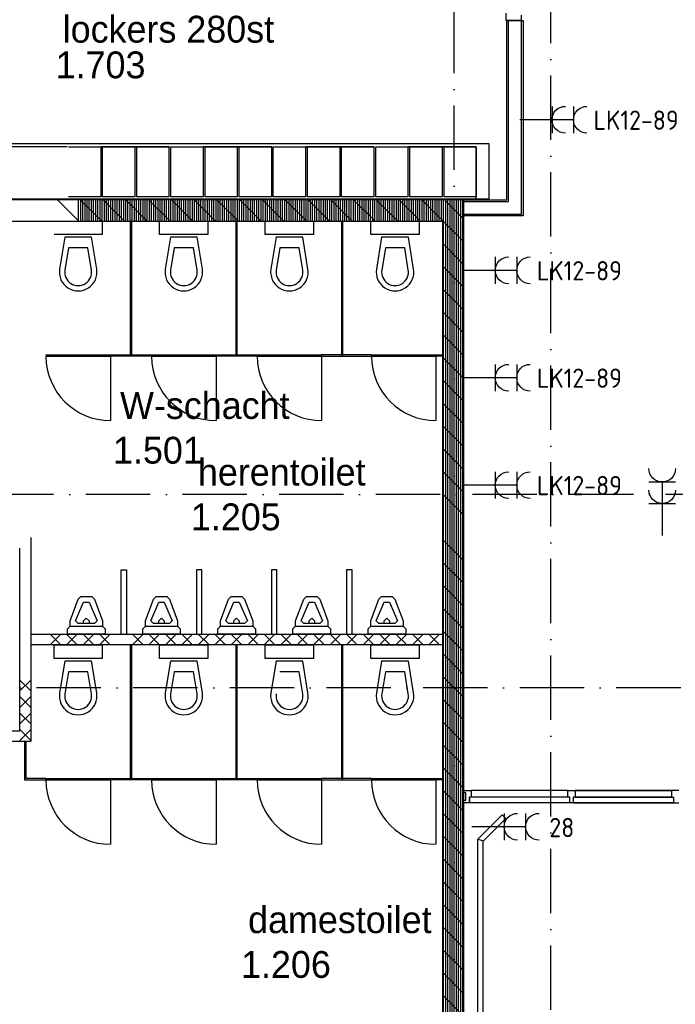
# Model space of a CAD drawing. Header units: millimetres. Extents: x 84333 to 241285, y -2244 to 84291.
# Tile 29 of 74: x 135869 to 141976, y 45829 to 54998. Entities that reach past the tile are written whole.
import ezdxf
from ezdxf.enums import TextEntityAlignment as Align

# ---------------------------------------------------------------- set-up
doc = ezdxf.new("R2010")
doc.units = ezdxf.units.MM
doc.header["$LTSCALE"] = 100
doc.linetypes.add('DASHDOT', pattern=[9, 6, -1.5, 0, -1.5])
doc.linetypes.add('HIDDEN', pattern=[9.525, 6.35, -3.175])
doc.layers.get('0').update_dxf_attribs({"linetype": 'CONTINUOUS'})
for name, color, linetype in [('AFDELING', 4, 'CONTINUOUS'), ('AL$1----_ALGEMEEN', 7, 'CONTINUOUS'), ('AL$7----_STRAMIEN', 1, 'DASHDOT'), ('AL22----_BINNENWAND', 7, 'CONTINUOUS'), ('AL22----_CAMPINGWANDJE', 1, 'CONTINUOUS'), ('AL28----_KONSTRUKTIE', 3, 'CONTINUOUS'), ('AL32----_BINNENKOZ', 7, 'CONTINUOUS'), ('AL32----_DRAAIRICHTING', 1, 'CONTINUOUS'), ('AL74----_INRSANITAIR', 7, 'CONTINUOUS'), ('ALXA1---_RASTER50', 12, 'CONTINUOUS'), ('ALXA7---_KALKZVUIL', 1, 'CONTINUOUS'), ('ALXAB---_PREFABBETON', 1, 'CONTINUOUS'), ('BOUW', 8, 'CONTINUOUS'), ('EB63103-_ATTRIB', 2, 'CONTINUOUS'), ('EL63103-_LICHT-WCD230V', 3, 'CONTINUOUS'), ('EL6441--_DATACOM', 3, 'CONTINUOUS'), ('FL82----', 7, 'CONTINUOUS')]:
    doc.layers.add(name, color=color, linetype=linetype)
doc.styles.add('1_8', font='ISO', dxfattribs={"height": 1.8})
doc.styles.add('BURO-025', font='BUROFONT.shx', dxfattribs={"height": 250})
doc.styles.add('NORATT', font='isocp.shx')
doc.styles.add('TECHNIC', font='technic_.ttf')

# ---------------------------------------------------------------- blocks, each defined once
blk = doc.blocks.new('ES3W2A')
for p, q in [((1.25, 2), (-1.25, 2)), ((0, 2), (0, -3)), ((1.25, 0), (-1.25, 0))]:
    blk.add_line(p, q)
for centre in [(0, 3.25), (0, 1.25)]:
    blk.add_arc(centre, 1.25, 180, 0)
at = {"style": '1_8'}
for tag, flags, p in [('VERMOGEN', 9, (-2.5, 5)), ('GROEP', 8, (0, 5)), ('SCHAK', 8, (2.5, 5)), ('GELIJK', 9, (5, 5)), ('KAST', 9, (7, 5)), ('TAL', 8, (2.5, 5))]:
    blk.add_attdef(tag, text='', height=1.8, rotation=90, dxfattribs=dict(at, flags=flags)).set_placement(p, align=Align.MIDDLE_CENTER)
at = {"style": '1_8', "width": 0.7, "flags": 8}
blk.add_attdef('DOEL', text='', height=1.8, rotation=90, dxfattribs=at).set_placement((-2.5, 5), align=Align.MIDDLE_LEFT)
at = {"style": '1_8', "flags": 9}
blk.add_attdef('M_CODE', text='', height=1.8, dxfattribs=at).set_placement((0, 0), align=Align.MIDDLE_CENTER)
blk = doc.blocks.new('A$C13e6995e')
at = {"layer": 'AL$1----_ALGEMEEN', "color": 8}
for p, q in [((55908.9, 56086.7), (50280.9, 56086.7)), ((51990.9, 56056.7), (52290.9, 56056.7)), ((52290.9, 56056.7), (52290.9, 55592.7)), ((52308.9, 55592.7), (52308.9, 56056.7)), ((52308.9, 56056.7), (52608.9, 56056.7)), ((52608.9, 56056.7), (52608.9, 55592.7)), ((52626.9, 55592.7), (52626.9, 56056.7)), ((52626.9, 56056.7), (52926.9, 56056.7)), ((52926.9, 56056.7), (52926.9, 55592.7)), ((52944.9, 55592.7), (52944.9, 56056.7)), ((52944.9, 56056.7), (53244.9, 56056.7)), ((53244.9, 56056.7), (53244.9, 55592.7)), ((53262.9, 55592.7), (53262.9, 56056.7)), ((53262.9, 56056.7), (53562.9, 56056.7)), ((53562.9, 56056.7), (53562.9, 55592.7)), ((53580.9, 55592.7), (53580.9, 56056.7)), ((53580.9, 56056.7), (53880.9, 56056.7)), ((53880.9, 56056.7), (53880.9, 55592.7)), ((53898.9, 55592.7), (53898.9, 56056.7)), ((53898.9, 56056.7), (54198.9, 56056.7)), ((54198.9, 56056.7), (54198.9, 55592.7)), ((54216.9, 55592.7), (54216.9, 56056.7)), ((54216.9, 56056.7), (54516.9, 56056.7)), ((54516.9, 56056.7), (54516.9, 55592.7)), ((54534.9, 55592.7), (54534.9, 56056.7)), ((54534.9, 56056.7), (54834.9, 56056.7)), ((54834.9, 56056.7), (54834.9, 55592.7)), ((54852.9, 55592.7), (54852.9, 56056.7)), ((54852.9, 56056.7), (55152.9, 56056.7)), ((55152.9, 56056.7), (55152.9, 55592.7)), ((55170.9, 55592.7), (55170.9, 56056.7)), ((55170.9, 56056.7), (55470.9, 56056.7)), ((55470.9, 56056.7), (55470.9, 55592.7)), ((55488.9, 55592.7), (55488.9, 56056.7)), ((55488.9, 56056.7), (55788.9, 56056.7)), ((55788.9, 56056.7), (55788.9, 55592.7)), ((55908.9, 55574.7), (55908.9, 56086.7)), ((50280.9, 55574.7), (55908.9, 55574.7)), ((52290.9, 55592.7), (51990.9, 55592.7)), ((52608.9, 55592.7), (52308.9, 55592.7)), ((52926.9, 55592.7), (52626.9, 55592.7)), ((53244.9, 55592.7), (52944.9, 55592.7)), ((53562.9, 55592.7), (53262.9, 55592.7)), ((53880.9, 55592.7), (53580.9, 55592.7)), ((54198.9, 55592.7), (53898.9, 55592.7)), ((54516.9, 55592.7), (54216.9, 55592.7)), ((54834.9, 55592.7), (54534.9, 55592.7)), ((55152.9, 55592.7), (54852.9, 55592.7)), ((55470.9, 55592.7), (55170.9, 55592.7)), ((55788.9, 55592.7), (55488.9, 55592.7))]:
    blk.add_line(p, q, dxfattribs=at)
at = {"layer": 'AL$1----_ALGEMEEN', "color": 8, "linetype": 'HIDDEN'}
for p, q in [((55788.9, 56056.7), (50400.9, 56056.7)), ((55788.9, 55574.7), (55788.9, 56056.7)), ((50400.9, 55574.7), (55788.9, 55574.7))]:
    blk.add_line(p, q, dxfattribs=at)
at = {"layer": 'AL$7----_STRAMIEN', "color": 1}
for p, q in [((56484.9, 40820), (56484.9, 79257.4)), ((152663.8, 52820), (49977.9, 52820)), ((152204.4, 51020), (4611.6, 51020))]:
    blk.add_line(p, q, dxfattribs=at)
blk.add_lwpolyline([(55584.9, 23439.7), (55584.9, 63920)], dxfattribs=at)
at = {"layer": 'AL22----_BINNENWAND', "color": 8}
for p, q in [((56074.9, 55565), (56074.9, 57234.7)), ((56074.9, 57234.7), (56224.9, 57234.7)), ((56224.9, 57234.7), (56224.9, 55415)), ((55674.9, 55565), (56074.9, 55565)), ((55674.9, 55415), (55674.9, 55565)), ((56224.9, 55415), (55674.9, 55415)), ((51638.9, 52419.7), (51638.9, 50519.5)), ((51538.9, 50619.5), (51538.9, 52319.7)), ((51638.9, 51519.5), (55474.9, 51519.5)), ((55474.9, 51519.5), (55474.9, 51419.5)), ((55474.9, 51419.5), (51638.9, 51419.5)), ((49524.9, 50619.5), (51538.9, 50619.5)), ((51638.9, 50519.5), (49524.9, 50519.5))]:
    blk.add_line(p, q, dxfattribs=at)
at = {"layer": 'AL22----_BINNENWAND', "color": 8, "linetype": 'Continuous'}
for p, q in [((56089.9, 55550), (56089.9, 57234.7)), ((56209.9, 55430), (56209.9, 57234.7)), ((55674.9, 55550), (56089.9, 55550)), ((55674.9, 55430), (56209.9, 55430))]:
    blk.add_line(p, q, dxfattribs=at)
at = {"layer": 'AL22----_CAMPINGWANDJE', "color": 8}
for p, q in [((52566.4, 55365), (52566.4, 54121.5)), ((52579.4, 55365), (52566.4, 55365)), ((52579.4, 54121.5), (52579.4, 55365)), ((53550.4, 55365), (53550.4, 54121.5)), ((53563.4, 55365), (53550.4, 55365)), ((53563.4, 54121.5), (53563.4, 55365)), ((54534.4, 55365), (54534.4, 54121.5)), ((54547.4, 55365), (54534.4, 55365)), ((54547.4, 54121.5), (54547.4, 55365)), ((52566.4, 54121.5), (52579.4, 54121.5)), ((53550.4, 54121.5), (53563.4, 54121.5)), ((54813.9, 54121.5), (54348.9, 54121.5)), ((54348.9, 54121.5), (54348.9, 54108.5)), ((54348.9, 54108.5), (54813.9, 54108.5)), ((54534.4, 54121.5), (54547.4, 54121.5)), ((54813.9, 54108.5), (54813.9, 54121.5)), ((55413.9, 54121.5), (55473.9, 54121.5)), ((55413.9, 54108.5), (55413.9, 54121.5)), ((55473.9, 54108.5), (55413.9, 54108.5)), ((55473.9, 54121.5), (55473.9, 54108.5)), ((52566.4, 51419.5), (52566.4, 50176)), ((52579.4, 51419.5), (52566.4, 51419.5)), ((52579.4, 50176), (52579.4, 51419.5)), ((53550.4, 51419.5), (53550.4, 50176)), ((53563.4, 51419.5), (53550.4, 51419.5)), ((53563.4, 50176), (53563.4, 51419.5)), ((54534.4, 51419.5), (54534.4, 50176)), ((54547.4, 51419.5), (54534.4, 51419.5)), ((54547.4, 50176), (54547.4, 51419.5)), ((51582.4, 50519.5), (51582.4, 50163)), ((51595.4, 50519.5), (51582.4, 50519.5)), ((51595.4, 50176), (51595.4, 50519.5)), ((51582.4, 50163), (51780.9, 50163)), ((51780.9, 50176), (51595.4, 50176)), ((51780.9, 50163), (51780.9, 50176)), ((52566.4, 50176), (52579.4, 50176)), ((53550.4, 50176), (53563.4, 50176)), ((54813.9, 50176), (54348.9, 50176)), ((54348.9, 50176), (54348.9, 50163)), ((54348.9, 50163), (54813.9, 50163)), ((54534.4, 50176), (54547.4, 50176)), ((54813.9, 50163), (54813.9, 50176)), ((55413.9, 50176), (55473.9, 50176)), ((55413.9, 50163), (55413.9, 50176)), ((55473.9, 50163), (55413.9, 50163)), ((55473.9, 50176), (55473.9, 50163))]:
    blk.add_line(p, q, dxfattribs=at)
at = {"layer": 'AL28----_KONSTRUKTIE', "color": 8, "linetype": 'Continuous'}
for p, q in [((55674.9, 55565), (49324.9, 55565)), ((55674.9, 45965), (55674.9, 55565)), ((49524.9, 55365), (55474.9, 55365)), ((55474.9, 55365), (55474.9, 46165))]:
    blk.add_line(p, q, dxfattribs=at)
at = {"layer": 'AL32----_BINNENKOZ', "color": 8}
for p, q in [((56067.9, 57234.7), (56067.9, 57301.7)), ((56206.9, 57234.7), (56067.9, 57234.7)), ((56206.9, 57284.7), (56206.9, 57234.7)), ((51780.9, 54121.5), (52380.9, 54121.5)), ((52380.9, 54108.5), (51780.9, 54108.5)), ((52380.9, 54121.5), (52380.9, 54108.5)), ((52764.9, 54121.5), (53364.9, 54121.5)), ((52764.9, 54108.5), (52764.9, 54121.5)), ((53364.9, 54108.5), (52764.9, 54108.5)), ((53364.9, 54121.5), (53364.9, 54108.5)), ((53748.9, 54121.5), (54348.9, 54121.5)), ((53748.9, 54108.5), (53748.9, 54121.5)), ((54348.9, 54108.5), (53748.9, 54108.5)), ((54348.9, 54121.5), (54348.9, 54108.5)), ((54813.9, 54121.5), (55413.9, 54121.5)), ((54813.9, 54108.5), (54813.9, 54121.5)), ((55413.9, 54108.5), (54813.9, 54108.5)), ((55413.9, 54121.5), (55413.9, 54108.5)), ((51780.9, 50176), (52380.9, 50176)), ((51780.9, 50163), (51780.9, 50176)), ((52380.9, 50163), (51780.9, 50163)), ((52380.9, 50176), (52380.9, 50163)), ((52764.9, 50176), (53364.9, 50176)), ((52764.9, 50163), (52764.9, 50176)), ((53364.9, 50163), (52764.9, 50163)), ((53364.9, 50176), (53364.9, 50163)), ((53748.9, 50176), (54348.9, 50176)), ((53748.9, 50163), (53748.9, 50176)), ((54348.9, 50163), (53748.9, 50163)), ((54348.9, 50176), (54348.9, 50163)), ((54813.9, 50176), (55413.9, 50176)), ((54813.9, 50163), (54813.9, 50176)), ((55413.9, 50163), (54813.9, 50163)), ((55413.9, 50176), (55413.9, 50163)), ((55674.9, 50042.2), (55674.9, 50064.2)), ((55674.9, 50064.2), (55741.9, 50064.2)), ((55741.9, 50064.2), (55741.9, 50001.2)), ((56642.4, 50064.2), (55741.9, 50064.2)), ((56642.4, 50001.2), (56642.4, 50064.2)), ((56642.4, 50064.2), (56709.4, 50064.2)), ((56709.4, 50064.2), (57609.4, 50064.2)), ((57609.4, 50064.2), (56709.4, 50064.2)), ((56709.4, 50064.2), (57609.4, 50064.2)), ((57609.4, 50064.2), (56709.4, 50064.2)), ((56709.4, 50064.2), (56709.4, 50001.2)), ((57676.4, 50064.2), (57609.4, 50064.2)), ((57609.4, 50064.2), (57609.4, 50001.2)), ((55690.9, 50042.2), (55674.9, 50042.2)), ((55674.9, 49950.2), (55674.9, 49975.2)), ((55674.9, 49975.2), (55690.9, 49975.2)), ((55690.9, 49975.2), (55690.9, 50042.2)), ((55724.9, 49950.2), (55724.9, 50001.2)), ((55741.9, 50001.2), (55724.9, 50001.2)), ((55724.9, 50001.2), (55724.9, 49950.2)), ((56642.4, 50001.2), (55741.9, 50001.2)), ((56659.4, 50001.2), (56642.4, 50001.2)), ((56659.4, 49950.2), (56659.4, 50001.2)), ((56709.4, 50001.2), (56692.4, 50001.2)), ((56692.4, 50001.2), (56692.4, 49950.2)), ((56709.4, 50001.2), (57609.4, 50001.2)), ((57609.4, 50001.2), (56709.4, 50001.2)), ((57609.4, 50001.2), (57626.4, 50001.2)), ((57626.4, 50001.2), (57626.4, 49950.2)), ((55724.9, 49950.2), (55674.9, 49950.2)), ((56659.4, 49950.2), (55724.9, 49950.2)), ((56692.4, 49950.2), (56659.4, 49950.2)), ((56692.4, 49950.2), (57626.4, 49950.2)), ((57626.4, 49950.2), (56692.4, 49950.2)), ((57626.4, 49950.2), (57676.4, 49950.2))]:
    blk.add_line(p, q, dxfattribs=at)
at = {"layer": 'AL32----_DRAAIRICHTING', "color": 8}
for p, q in [((51780.9, 54108.5), (52380.9, 54108.5)), ((52380.9, 54108.5), (52380.9, 54121.5)), ((52380.9, 54121.5), (52764.9, 54121.5)), ((52380.9, 54108.5), (52380.9, 53508.5)), ((52764.9, 54108.5), (52380.9, 54108.5)), ((52764.9, 54121.5), (52764.9, 54108.5)), ((52764.9, 54108.5), (53364.9, 54108.5)), ((53364.9, 54108.5), (53364.9, 54121.5)), ((53364.9, 54121.5), (53748.9, 54121.5)), ((53748.9, 54108.5), (53364.9, 54108.5)), ((53364.9, 54108.5), (53364.9, 53508.5)), ((53748.9, 54121.5), (53748.9, 54108.5)), ((53748.9, 54108.5), (54348.9, 54108.5)), ((54348.9, 54108.5), (54348.9, 53508.5)), ((54813.9, 54108.5), (55413.9, 54108.5)), ((55413.9, 54108.5), (55413.9, 53508.5)), ((51780.9, 50163), (52380.9, 50163)), ((52380.9, 50163), (52380.9, 50176)), ((52380.9, 50176), (52764.9, 50176)), ((52380.9, 50163), (52380.9, 49563)), ((52764.9, 50163), (52380.9, 50163)), ((52764.9, 50176), (52764.9, 50163)), ((52764.9, 50163), (53364.9, 50163)), ((53364.9, 50163), (53364.9, 50176)), ((53364.9, 50176), (53748.9, 50176)), ((53748.9, 50163), (53364.9, 50163)), ((53364.9, 50163), (53364.9, 49563)), ((53748.9, 50176), (53748.9, 50163)), ((53748.9, 50163), (54348.9, 50163)), ((54348.9, 50163), (54348.9, 49563)), ((54813.9, 50163), (55413.9, 50163)), ((55413.9, 50163), (55413.9, 49563))]:
    blk.add_line(p, q, dxfattribs=at)
for centre in [(52380.9, 54108.5), (53364.9, 54108.5), (54348.9, 54108.5), (55413.9, 54108.5), (52380.9, 50163), (53364.9, 50163), (54348.9, 50163), (55413.9, 50163)]:
    blk.add_arc(centre, 600, 180, 270, dxfattribs=at)
at = {"layer": 'AL74----_INRSANITAIR', "color": 8, "linetype": 'Continuous'}
for p, q in [((51855.9, 55366), (52305.9, 55366)), ((52305.9, 55366), (52305.9, 55241)), ((52305.9, 55241), (51855.9, 55241)), ((52889.9, 54966), (52889.9, 54966)), ((53873.9, 54966), (53873.9, 54966)), ((54857.9, 54966), (54857.9, 54966)), ((53014.9, 54791), (53014.9, 54791)), ((53998.9, 54791), (53998.9, 54791)), ((54982.9, 54791), (54982.9, 54791)), ((52006.9, 51644.5), (52081.9, 51844.5)), ((52056.9, 51644.5), (52131.9, 51819.5)), ((52081.9, 51844.5), (52106.9, 51869.5)), ((52081.9, 51844.5), (52081.9, 51844.5)), ((52106.9, 51869.5), (52206.9, 51869.5)), ((52131.9, 51819.5), (52181.9, 51819.5)), ((52181.9, 51819.5), (52256.9, 51644.5)), ((52206.9, 51869.5), (52206.9, 51869.5)), ((52206.9, 51869.5), (52231.9, 51844.5)), ((52231.9, 51844.5), (52306.9, 51644.5)), ((52706.9, 51644.5), (52781.9, 51844.5)), ((52756.9, 51644.5), (52831.9, 51819.5)), ((52781.9, 51844.5), (52806.9, 51869.5)), ((52781.9, 51844.5), (52781.9, 51844.5)), ((52806.9, 51869.5), (52906.9, 51869.5)), ((52831.9, 51819.5), (52881.9, 51819.5)), ((52881.9, 51819.5), (52956.9, 51644.5)), ((52906.9, 51869.5), (52906.9, 51869.5)), ((52906.9, 51869.5), (52931.9, 51844.5)), ((52931.9, 51844.5), (53006.9, 51644.5)), ((53406.9, 51644.5), (53481.9, 51844.5)), ((53456.9, 51644.5), (53531.9, 51819.5)), ((53481.9, 51844.5), (53506.9, 51869.5)), ((53481.9, 51844.5), (53481.9, 51844.5)), ((53506.9, 51869.5), (53606.9, 51869.5)), ((53531.9, 51819.5), (53581.9, 51819.5)), ((53581.9, 51819.5), (53656.9, 51644.5)), ((53606.9, 51869.5), (53606.9, 51869.5)), ((53606.9, 51869.5), (53631.9, 51844.5)), ((53631.9, 51844.5), (53706.9, 51644.5)), ((54106.9, 51644.5), (54181.9, 51844.5)), ((54156.9, 51644.5), (54231.9, 51819.5)), ((54181.9, 51844.5), (54206.9, 51869.5)), ((54181.9, 51844.5), (54181.9, 51844.5)), ((54206.9, 51869.5), (54306.9, 51869.5)), ((54231.9, 51819.5), (54281.9, 51819.5)), ((54281.9, 51819.5), (54356.9, 51644.5)), ((54306.9, 51869.5), (54306.9, 51869.5)), ((54306.9, 51869.5), (54331.9, 51844.5)), ((54331.9, 51844.5), (54406.9, 51644.5)), ((54806.9, 51644.5), (54881.9, 51844.5)), ((54856.9, 51644.5), (54931.9, 51819.5)), ((54881.9, 51844.5), (54906.9, 51869.5)), ((54881.9, 51844.5), (54881.9, 51844.5)), ((54906.9, 51869.5), (55006.9, 51869.5)), ((54931.9, 51819.5), (54981.9, 51819.5)), ((54981.9, 51819.5), (55056.9, 51644.5)), ((55006.9, 51869.5), (55006.9, 51869.5)), ((55006.9, 51869.5), (55031.9, 51844.5)), ((55031.9, 51844.5), (55106.9, 51644.5)), ((52006.9, 51594.5), (52006.9, 51644.5)), ((52081.9, 51619.5), (52056.9, 51644.5)), ((52056.9, 51644.5), (52056.9, 51644.5)), ((52231.9, 51619.5), (52081.9, 51619.5)), ((52131.9, 51644.5), (52156.9, 51669.5)), ((52131.9, 51619.5), (52131.9, 51644.5)), ((52156.9, 51669.5), (52181.9, 51644.5)), ((52181.9, 51644.5), (52181.9, 51619.5)), ((52256.9, 51644.5), (52231.9, 51619.5)), ((52306.9, 51644.5), (52306.9, 51594.5)), ((52706.9, 51594.5), (52706.9, 51644.5)), ((52781.9, 51619.5), (52756.9, 51644.5)), ((52756.9, 51644.5), (52756.9, 51644.5)), ((52931.9, 51619.5), (52781.9, 51619.5)), ((52831.9, 51644.5), (52856.9, 51669.5)), ((52831.9, 51619.5), (52831.9, 51644.5)), ((52856.9, 51669.5), (52881.9, 51644.5)), ((52881.9, 51644.5), (52881.9, 51619.5)), ((52956.9, 51644.5), (52931.9, 51619.5)), ((53006.9, 51644.5), (53006.9, 51594.5)), ((53406.9, 51594.5), (53406.9, 51644.5)), ((53481.9, 51619.5), (53456.9, 51644.5)), ((53456.9, 51644.5), (53456.9, 51644.5)), ((53631.9, 51619.5), (53481.9, 51619.5)), ((53531.9, 51644.5), (53556.9, 51669.5)), ((53531.9, 51619.5), (53531.9, 51644.5)), ((53556.9, 51669.5), (53581.9, 51644.5)), ((53581.9, 51644.5), (53581.9, 51619.5)), ((53656.9, 51644.5), (53631.9, 51619.5)), ((53706.9, 51644.5), (53706.9, 51594.5)), ((54106.9, 51594.5), (54106.9, 51644.5)), ((54181.9, 51619.5), (54156.9, 51644.5)), ((54156.9, 51644.5), (54156.9, 51644.5)), ((54331.9, 51619.5), (54181.9, 51619.5)), ((54231.9, 51644.5), (54256.9, 51669.5)), ((54231.9, 51619.5), (54231.9, 51644.5)), ((54256.9, 51669.5), (54281.9, 51644.5)), ((54281.9, 51644.5), (54281.9, 51619.5)), ((54356.9, 51644.5), (54331.9, 51619.5)), ((54406.9, 51644.5), (54406.9, 51594.5)), ((54806.9, 51594.5), (54806.9, 51644.5)), ((54881.9, 51619.5), (54856.9, 51644.5)), ((54856.9, 51644.5), (54856.9, 51644.5)), ((55031.9, 51619.5), (54881.9, 51619.5)), ((54931.9, 51644.5), (54956.9, 51669.5)), ((54931.9, 51619.5), (54931.9, 51644.5)), ((54956.9, 51669.5), (54981.9, 51644.5)), ((54981.9, 51644.5), (54981.9, 51619.5)), ((55056.9, 51644.5), (55031.9, 51619.5)), ((55106.9, 51644.5), (55106.9, 51594.5)), ((51981.9, 51569.5), (52006.9, 51594.5)), ((51981.9, 51519.5), (51981.9, 51569.5)), ((52006.9, 51594.5), (52006.9, 51594.5)), ((52006.9, 51594.5), (52306.9, 51594.5)), ((52306.9, 51594.5), (52331.9, 51569.5)), ((52331.9, 51569.5), (52331.9, 51519.5)), ((52681.9, 51569.5), (52706.9, 51594.5)), ((52681.9, 51519.5), (52681.9, 51569.5)), ((52706.9, 51594.5), (52706.9, 51594.5)), ((52706.9, 51594.5), (53006.9, 51594.5)), ((53006.9, 51594.5), (53031.9, 51569.5)), ((53031.9, 51569.5), (53031.9, 51519.5)), ((53381.9, 51569.5), (53406.9, 51594.5)), ((53381.9, 51519.5), (53381.9, 51569.5)), ((53406.9, 51594.5), (53406.9, 51594.5)), ((53406.9, 51594.5), (53706.9, 51594.5)), ((53706.9, 51594.5), (53731.9, 51569.5)), ((53731.9, 51569.5), (53731.9, 51519.5)), ((54081.9, 51569.5), (54106.9, 51594.5)), ((54081.9, 51519.5), (54081.9, 51569.5)), ((54106.9, 51594.5), (54106.9, 51594.5)), ((54106.9, 51594.5), (54406.9, 51594.5)), ((54406.9, 51594.5), (54431.9, 51569.5)), ((54431.9, 51569.5), (54431.9, 51519.5)), ((54781.9, 51569.5), (54806.9, 51594.5)), ((54781.9, 51519.5), (54781.9, 51569.5)), ((54806.9, 51594.5), (54806.9, 51594.5)), ((54806.9, 51594.5), (55106.9, 51594.5)), ((55106.9, 51594.5), (55131.9, 51569.5)), ((55131.9, 51569.5), (55131.9, 51519.5)), ((52331.9, 51519.5), (51981.9, 51519.5)), ((53031.9, 51519.5), (52681.9, 51519.5)), ((53731.9, 51519.5), (53381.9, 51519.5)), ((54431.9, 51519.5), (54081.9, 51519.5)), ((55131.9, 51519.5), (54781.9, 51519.5)), ((51855.9, 51294.5), (51855.9, 51419.5)), ((51855.9, 51419.5), (52305.9, 51419.5)), ((52305.9, 51419.5), (52305.9, 51294.5)), ((52839.9, 51294.5), (52839.9, 51419.5)), ((52839.9, 51419.5), (53289.9, 51419.5)), ((53289.9, 51419.5), (53289.9, 51294.5)), ((53823.9, 51294.5), (53823.9, 51419.5)), ((53823.9, 51419.5), (54273.9, 51419.5)), ((54273.9, 51419.5), (54273.9, 51294.5)), ((54807.9, 51294.5), (54807.9, 51419.5)), ((54807.9, 51419.5), (55257.9, 51419.5)), ((55257.9, 51419.5), (55257.9, 51294.5)), ((52305.9, 51294.5), (51855.9, 51294.5)), ((51955.9, 51269.5), (51908.2, 50972.3)), ((52205.9, 51269.5), (51955.9, 51269.5)), ((52253.7, 50972.3), (52205.9, 51269.5)), ((53289.9, 51294.5), (52839.9, 51294.5)), ((52939.9, 51269.5), (52892.2, 50972.3)), ((53189.9, 51269.5), (52939.9, 51269.5)), ((53237.7, 50972.3), (53189.9, 51269.5)), ((54273.9, 51294.5), (53823.9, 51294.5)), ((53923.9, 51269.5), (53876.2, 50972.3)), ((54173.9, 51269.5), (53923.9, 51269.5)), ((54221.7, 50972.3), (54173.9, 51269.5)), ((55257.9, 51294.5), (54807.9, 51294.5)), ((54907.9, 51269.5), (54860.2, 50972.3)), ((55157.9, 51269.5), (54907.9, 51269.5)), ((55205.7, 50972.3), (55157.9, 51269.5)), ((51990.5, 51169.5), (51957.5, 50964.4)), ((52171.4, 51169.5), (51990.5, 51169.5)), ((52204.4, 50964.4), (52171.4, 51169.5)), ((52974.5, 51169.5), (52941.5, 50964.4)), ((53155.4, 51169.5), (52974.5, 51169.5)), ((53188.4, 50964.4), (53155.4, 51169.5)), ((54139.4, 51169.5), (53958.5, 51169.5)), ((54172.4, 50964.4), (54139.4, 51169.5)), ((54942.5, 51169.5), (54909.5, 50964.4)), ((55123.4, 51169.5), (54942.5, 51169.5)), ((55156.4, 50964.4), (55123.4, 51169.5)), ((51905.9, 51019.5), (51905.9, 51019.5)), ((54857.9, 51019.5), (54857.9, 51019.5)), ((52030.9, 50844.5), (52030.9, 50844.5)), ((53014.9, 50844.5), (53014.9, 50844.5)), ((53998.9, 50844.5), (53998.9, 50844.5)), ((54982.9, 50844.5), (54982.9, 50844.5))]:
    blk.add_line(p, q, dxfattribs=at)
at = {"layer": 'AL74----_INRSANITAIR', "color": 8}
for p, q in [((52481.9, 51519.5), (52481.9, 52119.5)), ((52481.9, 52119.5), (52531.9, 52119.5)), ((52531.9, 52119.5), (52531.9, 51519.5)), ((53181.9, 52119.5), (53181.9, 51519.5)), ((53231.9, 52119.5), (53181.9, 52119.5)), ((53231.9, 51519.5), (53231.9, 52119.5)), ((53881.9, 52119.5), (53881.9, 51519.5)), ((53931.9, 52119.5), (53881.9, 52119.5)), ((53931.9, 51519.5), (53931.9, 52119.5)), ((54581.9, 52119.5), (54581.9, 51519.5)), ((54631.9, 52119.5), (54581.9, 52119.5)), ((54631.9, 51519.5), (54631.9, 52119.5)), ((53181.9, 51519.5), (53231.9, 51519.5)), ((53881.9, 51519.5), (53931.9, 51519.5)), ((54581.9, 51519.5), (54631.9, 51519.5))]:
    blk.add_line(p, q, dxfattribs=at)
at = {"layer": 'AL74----_INRSANITAIR', "color": 8, "linetype": 'Continuous'}
for points in [[(53289.9, 55366), (53289.9, 55241), (52839.9, 55241), (52839.9, 55366), (53289.9, 55366)], [(54273.9, 55366), (54273.9, 55241), (53823.9, 55241), (53823.9, 55366), (54273.9, 55366)], [(55257.9, 55366), (55257.9, 55241), (54807.9, 55241), (54807.9, 55366), (55257.9, 55366)]]:
    blk.add_lwpolyline(points, dxfattribs=at)
for points in [[(52253.7, 54918.8), (52205.9, 55216), (51955.9, 55216), (51908.2, 54918.8, 1.173599)], [(53237.7, 54918.8), (53189.9, 55216), (52939.9, 55216), (52892.2, 54918.8, 1.173599)], [(54221.7, 54918.8), (54173.9, 55216), (53923.9, 55216), (53876.2, 54918.8, 1.173599)], [(55205.7, 54918.8), (55157.9, 55216), (54907.9, 55216), (54860.2, 54918.8, 1.173599)], [(52204.4, 54910.9), (52171.4, 55116), (51990.5, 55116), (51957.5, 54910.9, 1.173599)], [(53188.4, 54910.9), (53155.4, 55116), (52974.5, 55116), (52941.5, 54910.9, 1.173599)], [(54172.4, 54910.9), (54139.4, 55116), (53958.5, 55116), (53925.5, 54910.9, 1.173599)], [(55156.4, 54910.9), (55123.4, 55116), (54942.5, 55116), (54909.5, 54910.9, 1.173599)]]:
    blk.add_lwpolyline(points, format="xyb", close=True, dxfattribs=at)
for centre, radius in [((52080.9, 50944.5), 175), ((52080.9, 50944.5), 125), ((53064.9, 50944.5), 175), ((53064.9, 50944.5), 125), ((54048.9, 50944.5), 175), ((54048.9, 50944.5), 125), ((55032.9, 50944.5), 175), ((55032.9, 50944.5), 125)]:
    blk.add_arc(centre, radius, 170.86729, 9.13271, dxfattribs=at)
at = {"layer": 'ALXA1---_RASTER50', "color": 8}
for p, q in [((52084.9, 55365), (52084.9, 55565)), ((52104.9, 55365), (52104.9, 55565)), ((52124.9, 55365), (52124.9, 55565)), ((52144.9, 55365), (52144.9, 55565)), ((52164.9, 55365), (52164.9, 55565)), ((52184.9, 55365), (52184.9, 55565)), ((52204.9, 55365), (52204.9, 55565)), ((52224.9, 55365), (52224.9, 55565)), ((52244.9, 55365), (52244.9, 55565)), ((52264.9, 55365), (52264.9, 55565)), ((52284.9, 55365), (52284.9, 55565)), ((52304.9, 55365), (52304.9, 55565)), ((52324.9, 55365), (52324.9, 55565)), ((52344.9, 55365), (52344.9, 55565)), ((52364.9, 55365), (52364.9, 55565)), ((52384.9, 55365), (52384.9, 55565)), ((52404.9, 55365), (52404.9, 55565)), ((52424.9, 55365), (52424.9, 55565)), ((52444.9, 55365), (52444.9, 55565)), ((52464.9, 55365), (52464.9, 55565)), ((52484.9, 55365), (52484.9, 55565)), ((52504.9, 55365), (52504.9, 55565)), ((52524.9, 55365), (52524.9, 55565)), ((52544.9, 55365), (52544.9, 55565)), ((52564.9, 55365), (52564.9, 55565)), ((52584.9, 55365), (52584.9, 55565)), ((52604.9, 55365), (52604.9, 55565)), ((52624.9, 55365), (52624.9, 55565)), ((52644.9, 55365), (52644.9, 55565)), ((52664.9, 55365), (52664.9, 55565)), ((52684.9, 55365), (52684.9, 55565)), ((52704.9, 55365), (52704.9, 55565)), ((52724.9, 55365), (52724.9, 55565)), ((52744.9, 55365), (52744.9, 55565)), ((52764.9, 55365), (52764.9, 55565)), ((52784.9, 55365), (52784.9, 55565)), ((52804.9, 55365), (52804.9, 55565)), ((52824.9, 55365), (52824.9, 55565)), ((52844.9, 55365), (52844.9, 55565)), ((52864.9, 55365), (52864.9, 55565)), ((52884.9, 55365), (52884.9, 55565)), ((52904.9, 55365), (52904.9, 55565)), ((52924.9, 55365), (52924.9, 55565)), ((52944.9, 55365), (52944.9, 55565)), ((52964.9, 55365), (52964.9, 55565)), ((52984.9, 55365), (52984.9, 55565)), ((53004.9, 55365), (53004.9, 55565)), ((53024.9, 55365), (53024.9, 55565)), ((53044.9, 55365), (53044.9, 55565)), ((53064.9, 55365), (53064.9, 55565)), ((53084.9, 55365), (53084.9, 55565)), ((53104.9, 55365), (53104.9, 55565)), ((53124.9, 55365), (53124.9, 55565)), ((53144.9, 55365), (53144.9, 55565)), ((53164.9, 55365), (53164.9, 55565)), ((53184.9, 55365), (53184.9, 55565)), ((53204.9, 55365), (53204.9, 55565)), ((53224.9, 55365), (53224.9, 55565)), ((53244.9, 55365), (53244.9, 55565)), ((53264.9, 55365), (53264.9, 55565)), ((53284.9, 55365), (53284.9, 55565)), ((53304.9, 55365), (53304.9, 55565)), ((53324.9, 55365), (53324.9, 55565)), ((53344.9, 55365), (53344.9, 55565)), ((53364.9, 55365), (53364.9, 55565)), ((53384.9, 55365), (53384.9, 55565)), ((53404.9, 55365), (53404.9, 55565)), ((53424.9, 55365), (53424.9, 55565)), ((53444.9, 55365), (53444.9, 55565)), ((53464.9, 55365), (53464.9, 55565)), ((53484.9, 55365), (53484.9, 55565)), ((53504.9, 55365), (53504.9, 55565)), ((53524.9, 55365), (53524.9, 55565)), ((53544.9, 55365), (53544.9, 55565)), ((53564.9, 55365), (53564.9, 55565)), ((53584.9, 55365), (53584.9, 55565)), ((53604.9, 55365), (53604.9, 55565)), ((53624.9, 55365), (53624.9, 55565)), ((53644.9, 55365), (53644.9, 55565)), ((53664.9, 55365), (53664.9, 55565)), ((53684.9, 55365), (53684.9, 55565)), ((53704.9, 55365), (53704.9, 55565)), ((53724.9, 55365), (53724.9, 55565)), ((53744.9, 55365), (53744.9, 55565)), ((53764.9, 55365), (53764.9, 55565)), ((53784.9, 55365), (53784.9, 55565)), ((53804.9, 55365), (53804.9, 55565)), ((53824.9, 55365), (53824.9, 55565)), ((53844.9, 55365), (53844.9, 55565)), ((53864.9, 55365), (53864.9, 55565)), ((53884.9, 55365), (53884.9, 55565)), ((53904.9, 55365), (53904.9, 55565)), ((53924.9, 55365), (53924.9, 55565)), ((53944.9, 55365), (53944.9, 55565)), ((53964.9, 55365), (53964.9, 55565)), ((53984.9, 55365), (53984.9, 55565)), ((54004.9, 55365), (54004.9, 55565)), ((54024.9, 55365), (54024.9, 55565)), ((54044.9, 55365), (54044.9, 55565)), ((54064.9, 55365), (54064.9, 55565)), ((54084.9, 55365), (54084.9, 55565)), ((54104.9, 55365), (54104.9, 55565)), ((54124.9, 55365), (54124.9, 55565)), ((54144.9, 55365), (54144.9, 55565)), ((54164.9, 55365), (54164.9, 55565)), ((54184.9, 55365), (54184.9, 55565)), ((54204.9, 55365), (54204.9, 55565)), ((54224.9, 55365), (54224.9, 55565)), ((54244.9, 55365), (54244.9, 55565)), ((54264.9, 55365), (54264.9, 55565)), ((54284.9, 55365), (54284.9, 55565)), ((54304.9, 55365), (54304.9, 55565)), ((54324.9, 55365), (54324.9, 55565)), ((54344.9, 55365), (54344.9, 55565)), ((54364.9, 55365), (54364.9, 55565)), ((54384.9, 55365), (54384.9, 55565)), ((54404.9, 55365), (54404.9, 55565)), ((54424.9, 55365), (54424.9, 55565)), ((54444.9, 55365), (54444.9, 55565)), ((54464.9, 55365), (54464.9, 55565)), ((54484.9, 55365), (54484.9, 55565)), ((54504.9, 55365), (54504.9, 55565)), ((54524.9, 55365), (54524.9, 55565)), ((54544.9, 55365), (54544.9, 55565)), ((54564.9, 55365), (54564.9, 55565)), ((54584.9, 55365), (54584.9, 55565)), ((54604.9, 55365), (54604.9, 55565)), ((54624.9, 55365), (54624.9, 55565)), ((54644.9, 55365), (54644.9, 55565)), ((54664.9, 55365), (54664.9, 55565)), ((54684.9, 55365), (54684.9, 55565)), ((54704.9, 55365), (54704.9, 55565)), ((54724.9, 55365), (54724.9, 55565)), ((54744.9, 55365), (54744.9, 55565)), ((54764.9, 55365), (54764.9, 55565)), ((54784.9, 55365), (54784.9, 55565)), ((54804.9, 55365), (54804.9, 55565)), ((54824.9, 55365), (54824.9, 55565)), ((54844.9, 55365), (54844.9, 55565)), ((54864.9, 55365), (54864.9, 55565)), ((54884.9, 55365), (54884.9, 55565)), ((54904.9, 55365), (54904.9, 55565)), ((54924.9, 55365), (54924.9, 55565)), ((54944.9, 55365), (54944.9, 55565)), ((54964.9, 55365), (54964.9, 55565)), ((54984.9, 55365), (54984.9, 55565)), ((55004.9, 55365), (55004.9, 55565)), ((55024.9, 55365), (55024.9, 55565)), ((55044.9, 55365), (55044.9, 55565)), ((55064.9, 55365), (55064.9, 55565)), ((55084.9, 55365), (55084.9, 55565)), ((55104.9, 55365), (55104.9, 55565)), ((55124.9, 55365), (55124.9, 55565)), ((55144.9, 55365), (55144.9, 55565)), ((55164.9, 55365), (55164.9, 55565)), ((55184.9, 55365), (55184.9, 55565)), ((55204.9, 55365), (55204.9, 55565)), ((55224.9, 55365), (55224.9, 55565)), ((55244.9, 55365), (55244.9, 55565)), ((55264.9, 55365), (55264.9, 55565)), ((55284.9, 55365), (55284.9, 55565)), ((55304.9, 55365), (55304.9, 55565)), ((55324.9, 55365), (55324.9, 55565)), ((55344.9, 55365), (55344.9, 55565)), ((55364.9, 55365), (55364.9, 55565)), ((55384.9, 55365), (55384.9, 55565)), ((55404.9, 55365), (55404.9, 55565)), ((55424.9, 55365), (55424.9, 55565)), ((55444.9, 55365), (55444.9, 55565)), ((55464.9, 55365), (55464.9, 55565)), ((55484.9, 45965), (55484.9, 55565)), ((55504.9, 45965), (55504.9, 55565)), ((55524.9, 45965), (55524.9, 55565)), ((55544.9, 45965), (55544.9, 55565)), ((55564.9, 45965), (55564.9, 55565)), ((55584.9, 45965), (55584.9, 55565)), ((55604.9, 45965), (55604.9, 55565)), ((55624.9, 45965), (55624.9, 55565)), ((55644.9, 45965), (55644.9, 55565)), ((55664.9, 45965), (55664.9, 55565))]:
    blk.add_line(p, q, dxfattribs=at)
at = {"layer": 'ALXA7---_KALKZVUIL', "color": 8}
for p, q in [((51819.1, 51419.5), (51919.1, 51519.5)), ((51919.1, 51419.5), (51819.1, 51519.5)), ((51972.5, 51419.5), (52072.5, 51519.5)), ((52072.5, 51419.5), (51972.5, 51519.5)), ((52126, 51419.5), (52226, 51519.5)), ((52226, 51419.5), (52126, 51519.5)), ((52279.4, 51419.5), (52379.4, 51519.5)), ((52379.4, 51419.5), (52279.4, 51519.5)), ((52586.3, 51419.5), (52686.3, 51519.5)), ((52686.3, 51419.5), (52586.3, 51519.5)), ((52739.7, 51419.5), (52839.7, 51519.5)), ((52839.7, 51419.5), (52739.7, 51519.5)), ((52893.2, 51419.5), (52993.2, 51519.5)), ((52993.2, 51419.5), (52893.2, 51519.5)), ((53046.6, 51419.5), (53146.6, 51519.5)), ((53146.6, 51419.5), (53046.6, 51519.5)), ((53200.1, 51419.5), (53300.1, 51519.5)), ((53300.1, 51419.5), (53200.1, 51519.5)), ((53353.5, 51419.5), (53453.5, 51519.5)), ((53453.5, 51419.5), (53353.5, 51519.5)), ((53506.9, 51419.5), (53606.9, 51519.5)), ((53606.9, 51419.5), (53506.9, 51519.5)), ((53660.4, 51419.5), (53760.4, 51519.5)), ((53760.4, 51419.5), (53660.4, 51519.5)), ((53813.8, 51419.5), (53913.8, 51519.5)), ((53913.8, 51419.5), (53813.8, 51519.5)), ((53967.3, 51419.5), (54067.3, 51519.5)), ((54067.3, 51419.5), (53967.3, 51519.5)), ((54120.7, 51419.5), (54220.7, 51519.5)), ((54220.7, 51419.5), (54120.7, 51519.5)), ((54274.1, 51419.5), (54374.1, 51519.5)), ((54374.1, 51419.5), (54274.1, 51519.5)), ((54427.6, 51419.5), (54527.6, 51519.5)), ((54527.6, 51419.5), (54427.6, 51519.5)), ((54581, 51419.5), (54681, 51519.5)), ((54681, 51419.5), (54581, 51519.5)), ((54734.5, 51419.5), (54834.5, 51519.5)), ((54834.5, 51419.5), (54734.5, 51519.5)), ((54887.9, 51419.5), (54987.9, 51519.5)), ((54987.9, 51419.5), (54887.9, 51519.5)), ((55041.3, 51419.5), (55141.3, 51519.5)), ((55141.3, 51419.5), (55041.3, 51519.5)), ((55194.8, 51419.5), (55294.8, 51519.5)), ((55294.8, 51419.5), (55194.8, 51519.5)), ((55348.2, 51419.5), (55448.2, 51519.5)), ((55448.2, 51419.5), (55348.2, 51519.5)), ((51638.9, 50992.4), (51538.9, 51092.4)), ((51638.9, 51092.4), (51538.9, 50992.4)), ((51638.9, 50838.6), (51538.9, 50938.6)), ((51638.9, 50938.6), (51538.9, 50838.6)), ((51638.9, 50684.9), (51538.9, 50784.9)), ((51638.9, 50784.9), (51538.9, 50684.9)), ((51638.9, 50531.1), (51538.9, 50631.1)), ((51638.9, 50631.1), (51538.9, 50531.1))]:
    blk.add_line(p, q, dxfattribs=at)
at = {"layer": 'ALXAB---_PREFABBETON', "color": 8}
for p, q in [((52088.5, 55365), (51888.5, 55565)), ((52300.6, 55365), (52100.6, 55565)), ((52512.7, 55365), (52312.7, 55565)), ((52724.9, 55365), (52524.9, 55565)), ((52937, 55365), (52737, 55565)), ((53149.1, 55365), (52949.1, 55565)), ((53361.3, 55365), (53161.3, 55565)), ((53573.4, 55365), (53373.4, 55565)), ((53785.5, 55365), (53585.5, 55565)), ((53997.7, 55365), (53797.7, 55565)), ((54209.8, 55365), (54009.8, 55565)), ((54421.9, 55365), (54221.9, 55565)), ((54634.1, 55365), (54434.1, 55565)), ((54846.2, 55365), (54646.2, 55565)), ((55058.3, 55365), (54858.3, 55565)), ((55270.5, 55365), (55070.5, 55565)), ((55674.9, 55172.7), (55282.6, 55565)), ((55674.9, 55384.8), (55494.7, 55565)), ((55674.9, 54960.5), (55474.9, 55160.5)), ((55674.9, 54748.4), (55474.9, 54948.4)), ((55674.9, 54536.3), (55474.9, 54736.3)), ((55674.9, 54324.1), (55474.9, 54524.1)), ((55674.9, 54112), (55474.9, 54312)), ((55674.9, 53899.9), (55474.9, 54099.9)), ((55674.9, 53687.7), (55474.9, 53887.7)), ((55674.9, 53475.6), (55474.9, 53675.6)), ((55674.9, 53263.5), (55474.9, 53463.5)), ((55674.9, 53051.4), (55474.9, 53251.4)), ((55674.9, 52839.2), (55474.9, 53039.2)), ((55674.9, 52627.1), (55474.9, 52827.1)), ((55674.9, 52202.8), (55474.9, 52402.8)), ((55674.9, 51990.7), (55474.9, 52190.7)), ((55674.9, 51778.6), (55474.9, 51978.6)), ((55674.9, 51566.4), (55474.9, 51766.4)), ((55674.9, 51354.3), (55474.9, 51554.3)), ((55674.9, 51142.2), (55474.9, 51342.2)), ((55674.9, 50930), (55474.9, 51130)), ((55674.9, 50717.9), (55474.9, 50917.9)), ((55674.9, 50505.8), (55474.9, 50705.8)), ((55674.9, 50293.6), (55474.9, 50493.6)), ((55674.9, 50081.5), (55474.9, 50281.5)), ((55674.9, 49869.4), (55474.9, 50069.4)), ((55674.9, 49657.2), (55474.9, 49857.2)), ((55674.9, 49445.1), (55474.9, 49645.1)), ((55674.9, 49233), (55474.9, 49433)), ((55674.9, 49020.8), (55474.9, 49220.8)), ((55674.9, 48808.7), (55474.9, 49008.7)), ((55674.9, 48596.6), (55474.9, 48796.6)), ((55674.9, 48384.4), (55474.9, 48584.4)), ((55674.9, 48172.3), (55474.9, 48372.3)), ((55674.9, 47960.2), (55474.9, 48160.2))]:
    blk.add_line(p, q, dxfattribs=at)
at = {"layer": 'AFDELING', "color": 8, "style": 'TECHNIC'}
for p in [(92219.2, 54467.7), (58038, 41625.4), (88107.6, 41443.8)]:
    blk.add_attdef('VIDE', text='', height=500, dxfattribs=at).set_placement(p, align=Align.CENTER)
blk.add_attdef('VIDE', text='', height=500, rotation=90, dxfattribs=at).set_placement((75128.7, 25766.1), align=Align.CENTER)
at = {"layer": 'BOUW', "style": 'BURO-025'}
for s, p in [('lockers 280st', (51936.8, 57028.3)), ('1.703', (51871.4, 56696.1)), ('W-schacht', (52471.1, 53524.5)), ('1.501', (52405.6, 53107.8)), ('herentoilet', (53196.4, 52903.9)), ('1.205', (53131, 52487.2)), ('damestoilet', (53663.7, 48736.2)), ('1.206', (53598.3, 48319.4))]:
    blk.add_text(s, height=250, dxfattribs=at).set_placement(p)

msp = doc.modelspace()

# ---------------------------------------------------------------- linework, layer by layer
at = {"layer": 'FL82----'}
for points in [[(140362.5, 44092.5), (140135.7, 44319.3), (140135.7, 47367.9), (140362.5, 47594.7)], [(140397.8, 47559.3), (140362.5, 47594.7)], [(140397.8, 44127.9), (140185.7, 44340), (140185.7, 47347.2), (140397.8, 47559.3)], [(140185.7, 47347.2), (140135.7, 47367.9)]]:
    msp.add_lwpolyline(points, dxfattribs=at)

# ---------------------------------------------------------------- block references
at = {"layer": 'EL63103-_LICHT-WCD230V'}
ref = msp.add_blockref('ES3W2A', (140827.8, 54065.5), dxfattribs=dict(at, xscale=-100, yscale=100, zscale=100, rotation=270))
ref.add_attrib('GROEP', 'LK12-89', dxfattribs={"layer": 'EB63103-_ATTRIB', "color": 1, "height": 180, "style": 'NORATT', "flags": 8}).set_placement((142007.8, 54062), align=Align.MIDDLE_RIGHT)
ref = msp.add_blockref('ES3W2A', (140299.4, 52663.2), dxfattribs=dict(at, xscale=-100, yscale=100, zscale=100, rotation=270))
ref.add_attrib('GROEP', 'LK12-89', dxfattribs={"layer": 'EB63103-_ATTRIB', "color": 1, "height": 180, "style": 'NORATT', "flags": 8}).set_placement((141479.4, 52659.7), align=Align.MIDDLE_RIGHT)
ref = msp.add_blockref('ES3W2A', (140299.4, 51663.2), dxfattribs=dict(at, xscale=-100, yscale=100, zscale=100, rotation=270))
ref.add_attrib('GROEP', 'LK12-89', dxfattribs={"layer": 'EB63103-_ATTRIB', "color": 1, "height": 180, "style": 'NORATT', "flags": 8}).set_placement((141479.4, 51659.7), align=Align.MIDDLE_RIGHT)
ref = msp.add_blockref('ES3W2A', (141854.1, 50493), dxfattribs=dict(at, xscale=-100, yscale=100, zscale=100))
ref.add_attrib('GROEP', 'LK12-89', dxfattribs={"layer": 'EB63103-_ATTRIB', "color": 1, "height": 180, "rotation": 90, "style": '1_8', "flags": 8}).set_placement((142204.5, 51037.7), align=Align.MIDDLE_RIGHT)
ref = msp.add_blockref('ES3W2A', (140299.4, 50663.2), dxfattribs=dict(at, xscale=-100, yscale=100, zscale=100, rotation=270))
ref.add_attrib('GROEP', 'LK12-89', dxfattribs={"layer": 'EB63103-_ATTRIB', "color": 1, "height": 180, "style": 'NORATT', "flags": 8}).set_placement((141479.4, 50659.7), align=Align.MIDDLE_RIGHT)
ref = msp.add_blockref('ES3W2A', (140382.2, 47482.4), dxfattribs=dict(at, xscale=-100, yscale=100, zscale=100, rotation=270))
ref.add_attrib('GROEP', '28', dxfattribs={"layer": 'EB63103-_ATTRIB', "color": 1, "height": 180, "style": '1_8', "flags": 8}).set_placement((141035.7, 47475.2), align=Align.MIDDLE_RIGHT)
at = {"layer": 'EL6441--_DATACOM'}
msp.add_blockref('A$C13e6995e', (84333, -2244.2), dxfattribs=at)

doc.saveas('drawing.dxf')
